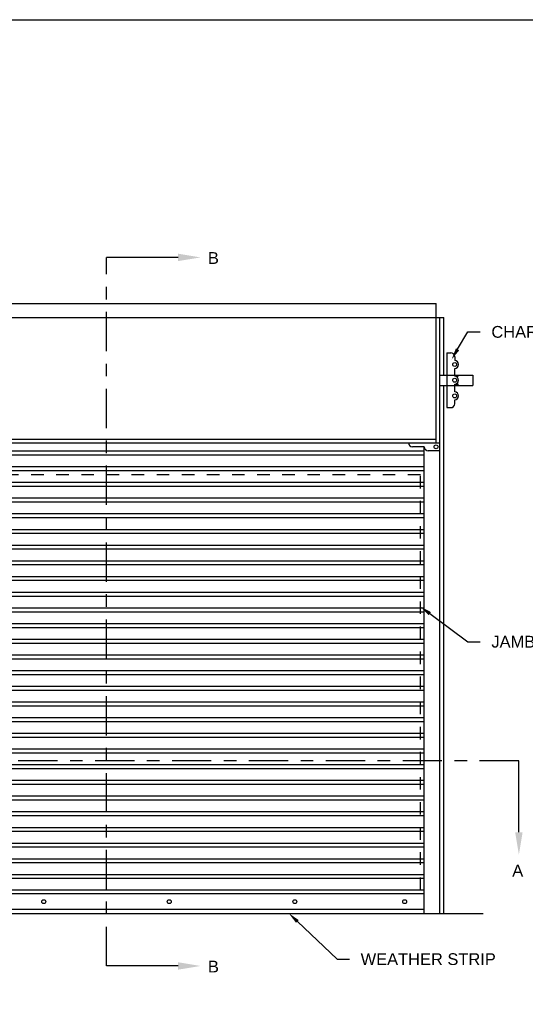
# Model space of a CAD drawing. Header units: inches. Extents: x 169.6 to 213.7, y 195.1 to 247.7.
# Tile 14 of 51: x 178.5 to 182.5, y 219.6 to 227.5. Entities that reach past the tile are written whole.
import ezdxf
from ezdxf import colors
from ezdxf.entities.mleader import LeaderData, LeaderLine
from ezdxf.math import Vec2, Vec3

# ---------------------------------------------------------------- set-up
doc = ezdxf.new("R2010")
doc.units = ezdxf.units.IN
doc.header["$LTSCALE"] = 0.25
doc.header["$MEASUREMENT"] = 0
doc.linetypes.add('CENTER', pattern=[2, 1.25, -0.25, 0.25, -0.25])
doc.linetypes.add('HIDDEN', pattern=[0.375, 0.25, -0.125])
for name, color, linetype in [('ANNOTATIONS', 1, 'Continuous'), ('CHAIN HOIST LH', 7, 'Continuous'), ('SECTION CUTS', 6, 'CENTER')]:
    doc.layers.add(name, color=color, linetype=linetype)
doc.styles.add('ARIAL', font='arial.ttf', dxfattribs={"height": 0.09375})
doc.styles.get("Standard").update_dxf_attribs({"font": 'romans.shx'})

msp = doc.modelspace()

# ---------------------------------------------------------------- linework, layer by layer
at = {"layer": 'CHAIN HOIST LH'}
for p, q in [((176.58641, 225.23174), (181.83641, 225.23174)), ((181.83641, 224.12041), (181.83641, 225.23174)), ((176.52391, 225.12041), (181.89891, 225.12041)), ((181.86766, 220.37041), (181.86766, 225.12041)), ((181.89891, 224.65973), (181.89891, 225.12041)), ((181.86766, 224.65973), (182.12856, 224.65973)), ((182.12856, 224.65973), (182.12856, 224.57689)), ((181.86766, 224.57689), (182.12856, 224.57689)), ((181.89891, 220.37041), (181.89891, 224.57689)), ((176.55516, 224.12041), (181.86766, 224.12041)), ((176.68016, 224.05673), (181.74266, 224.05673)), ((181.74266, 224.08916), (181.64891, 224.08916)), ((181.74266, 220.37041), (181.74266, 224.08916)), ((181.86766, 224.05791), (181.77391, 224.05791)), ((176.68016, 224.02548), (181.74266, 224.02548)), ((176.68016, 223.93173), (181.74266, 223.93173)), ((176.68016, 223.90048), (181.74266, 223.90048)), ((176.68016, 223.80673), (181.74266, 223.80673)), ((176.68016, 223.77548), (181.74266, 223.77548)), ((176.68016, 223.68173), (181.74266, 223.68173)), ((176.68016, 223.65048), (181.74266, 223.65048)), ((176.68016, 223.55673), (181.74266, 223.55673)), ((176.68016, 223.52548), (181.74266, 223.52548)), ((176.68016, 223.43173), (181.74266, 223.43173)), ((176.68016, 223.40048), (181.74266, 223.40048)), ((176.68016, 223.30673), (181.74266, 223.30673)), ((176.68016, 223.27548), (181.74266, 223.27548)), ((176.68016, 223.18173), (181.74266, 223.18173)), ((176.68016, 223.15048), (181.74266, 223.15048)), ((176.68016, 223.05673), (181.74266, 223.05673)), ((176.68016, 223.02548), (181.74266, 223.02548)), ((176.68016, 222.93173), (181.74266, 222.93173)), ((176.68016, 222.90048), (181.74266, 222.90048)), ((176.68016, 222.80673), (181.74266, 222.80673)), ((176.68016, 222.77548), (181.74266, 222.77548)), ((176.68016, 222.68173), (181.74266, 222.68173)), ((176.68016, 222.65048), (181.74266, 222.65048)), ((176.68016, 222.55673), (181.74266, 222.55673)), ((176.68016, 222.52548), (181.74266, 222.52548)), ((176.68016, 222.43173), (181.74266, 222.43173)), ((176.68016, 222.40048), (181.74266, 222.40048)), ((176.68016, 222.30673), (181.74266, 222.30673)), ((176.68016, 222.27548), (181.74266, 222.27548)), ((176.68016, 222.18173), (181.74266, 222.18173)), ((176.68016, 222.15048), (181.74266, 222.15048)), ((176.68016, 222.05673), (181.74266, 222.05673)), ((176.68016, 222.02548), (181.74266, 222.02548)), ((176.68016, 221.93173), (181.74266, 221.93173)), ((176.68016, 221.90048), (181.74266, 221.90048)), ((176.68016, 221.80673), (181.74266, 221.80673)), ((176.68016, 221.77548), (181.74266, 221.77548)), ((176.68016, 221.68173), (181.74266, 221.68173)), ((176.68016, 221.65048), (181.74266, 221.65048)), ((176.68016, 221.55673), (181.74266, 221.55673)), ((176.68016, 221.52548), (181.74266, 221.52548)), ((176.68016, 221.43173), (181.74266, 221.43173)), ((176.68016, 221.40048), (181.74266, 221.40048)), ((176.68016, 221.30673), (181.74266, 221.30673)), ((176.68016, 221.27548), (181.74266, 221.27548)), ((176.68016, 221.18173), (181.74266, 221.18173)), ((176.68016, 221.15048), (181.74266, 221.15048)), ((176.68016, 221.05673), (181.74266, 221.05673)), ((176.68016, 221.02548), (181.74266, 221.02548)), ((176.68016, 220.93173), (181.74266, 220.93173)), ((176.68016, 220.90048), (181.74266, 220.90048)), ((176.68016, 220.80673), (181.74266, 220.80673)), ((176.68016, 220.77548), (181.74266, 220.77548)), ((176.68016, 220.68173), (181.74266, 220.68173)), ((176.68016, 220.65048), (181.74266, 220.65048)), ((181.74266, 220.55673), (176.68016, 220.55673)), ((181.74266, 220.52548), (176.68016, 220.52548)), ((176.21141, 220.37041), (182.21141, 220.37041)), ((181.74266, 220.40166), (176.68016, 220.40166))]:
    msp.add_line(p, q, dxfattribs=at)
at = {"layer": 'CHAIN HOIST LH', "linetype": 'Continuous'}
for p, q in [((181.83641, 225.12041), (181.85985, 225.12041)), ((181.92235, 224.83916), (181.92235, 224.40166)), ((181.92235, 224.83916), (181.9536, 224.83916)), ((181.98485, 224.80791), (181.98485, 224.77666)), ((181.98485, 224.65166), (181.98485, 224.71416)), ((182.0161, 224.65166), (181.98485, 224.65166)), ((181.98485, 224.58916), (182.0161, 224.58916)), ((181.98485, 224.52666), (181.98485, 224.58916)), ((181.98485, 224.43291), (181.98485, 224.46416)), ((181.92235, 224.40166), (181.9536, 224.40166)), ((176.58641, 224.15166), (181.83641, 224.15166))]:
    msp.add_line(p, q, dxfattribs=at)
at = {"layer": 'CHAIN HOIST LH', "linetype": 'HIDDEN'}
for p, q in [((181.71141, 223.86705), (176.71141, 223.86705)), ((181.71141, 220.55791), (181.71141, 223.86705))]:
    msp.add_line(p, q, dxfattribs=at)
at = {"layer": 'CHAIN HOIST LH'}
for centre in [(181.98485, 224.74541), (181.98485, 224.62041), (181.98485, 224.49541), (181.83641, 224.08916)]:
    msp.add_circle(centre, 0.01562, dxfattribs=at)
at = {"layer": 'CHAIN HOIST LH', "linetype": 'Continuous'}
for centre in [(178.71141, 220.46416), (179.71141, 220.46416), (180.71141, 220.46416), (181.58641, 220.46416)]:
    msp.add_circle(centre, 0.01562, dxfattribs=at)
for centre, start, end in [((181.9536, 224.80791), 0, 90), ((181.98485, 224.74541), 270, 90), ((181.98485, 224.62041), 270, 90), ((181.98485, 224.49541), 270, 90), ((181.9536, 224.43291), 270, 0), ((181.64891, 224.12041), 180, 270), ((181.77391, 224.08916), 180, 270)]:
    msp.add_arc(centre, 0.03125, start, end, dxfattribs=at)
at = {"layer": 'defpoints'}
msp.add_lwpolyline([(189.05875, 214.75854), (169.58887, 214.75854), (169.58887, 227.49365), (189.05875, 227.49365)], close=True, dxfattribs=at)
at = {"layer": 'SECTION CUTS'}
for p, q in [((179.21141, 219.95185), (179.21141, 225.59912)), ((182.49624, 221.58734), (175.98028, 221.58734))]:
    msp.add_line(p, q, dxfattribs=at)

# ---------------------------------------------------------------- texts
at = {"layer": 'SECTION CUTS', "style": 'ARIAL'}
for s, p in [('B', (180.01944, 225.54742)), ('A', (182.44336, 220.66491)), ('B', (180.01944, 219.90016))]:
    msp.add_text(s, height=0.09375, dxfattribs=at).set_placement(p)

# ---------------------------------------------------------------- leaders
at = {"layer": 'ANNOTATIONS'}
ml = msp.add_multileader_mtext('Standard', dxfattribs=at)
ml.set_content('CHARGE WHEEL', color=256, style='ARIAL')
ml.set_leader_properties()
ml.build(insert=Vec2(0, 0))
ml.multileader.update_dxf_attribs({"dogleg_length": 0.36, "arrow_head_size": 0.09375})
ctx = ml.context
ctx.base_point, ctx.char_height, ctx.arrow_head_size, ctx.landing_gap_size, ctx.plane_origin = Vec3(182.18718, 225.00483), 0.09375, 0.09375, 0.09, Vec3(181.4085, 224.48576)
notes = []
notes.append((ctx, [(0, (1, 1, 0), (182.08923, 225.00483), (1, 0), 0.09796, [(0, [(181.96026, 224.78575)], 0, [])])]))
ctx.mtext.insert, ctx.mtext.flow_direction = Vec3(182.27718, 225.0525), 5
ml = msp.add_multileader_mtext('Standard', dxfattribs=at)
ml.set_content('JAMB BEYOND', color=256, style='ARIAL')
ml.set_leader_properties()
ml.build(insert=Vec2(0, 0))
ml.multileader.update_dxf_attribs({"dogleg_length": 0.36, "arrow_head_size": 0.09375})
ctx = ml.context
ctx.base_point, ctx.char_height, ctx.arrow_head_size, ctx.landing_gap_size, ctx.plane_origin = Vec3(182.18718, 222.5356), 0.09375, 0.09375, 0.09, Vec3(181.4085, 222.01653)
notes.append((ctx, [(0, (1, 1, 0), (182.08923, 222.5356), (1, 0), 0.09796, [(0, [(181.71141, 222.81583)], 0, [])])]))
ctx.mtext.insert, ctx.mtext.flow_direction = Vec3(182.27718, 222.58327), 5
ml = msp.add_multileader_mtext('Standard', dxfattribs=at)
ml.set_content('WEATHER STRIP', color=256, style='ARIAL')
ml.set_leader_properties()
ml.build(insert=Vec2(0, 0))
ml.multileader.update_dxf_attribs({"dogleg_length": 0.36, "arrow_head_size": 0.09375})
ctx = ml.context
ctx.base_point, ctx.char_height, ctx.arrow_head_size, ctx.landing_gap_size, ctx.plane_origin = Vec3(181.14574, 220.00557), 0.09375, 0.09375, 0.09, Vec3(180.3607, 219.57234)
notes.append((ctx, [(0, (1, 1, 0), (181.04778, 220.00557), (1, 0), 0.09796, [(0, [(180.66361, 220.37164)], 0, [])])]))
ctx.mtext.insert, ctx.mtext.flow_direction = Vec3(181.23574, 220.05325), 5
at = {"layer": 'SECTION CUTS'}
ml = msp.add_multileader_mtext('Standard', dxfattribs=at)
ml.set_content('', color=256)
ml.set_leader_properties()
ml.build(insert=Vec2(0, 0))
ml.multileader.update_dxf_attribs({"dogleg_length": 0, "arrow_head_size": 0.18})
ctx = ml.context
ctx.base_point, ctx.char_height, ctx.arrow_head_size, ctx.landing_gap_size, ctx.plane_origin, ctx.plane_x_axis, ctx.plane_y_axis = Vec3(179.21141, 225.59912), 0.18, 0.18, 0, Vec3(179.96093, 225.59912), Vec3(0, 1), Vec3(-1, 0)
notes.append((ctx, [(0, (1, 1, 0), (179.21141, 225.59912), (1, 0), 0, [(0, [(179.96093, 225.59912)], 0, [])])]))
ctx.mtext.insert, ctx.mtext.text_direction, ctx.mtext.rotation, ctx.mtext.flow_direction = Vec3(179.12141, 225.59912), Vec3(0, 1), 1.5707963, 5
ml = msp.add_multileader_mtext('Standard', dxfattribs=at)
ml.set_content('', color=256)
ml.set_leader_properties()
ml.build(insert=Vec2(0, 0))
ml.multileader.update_dxf_attribs({"dogleg_length": 0, "arrow_head_size": 0.18})
ctx = ml.context
ctx.base_point, ctx.char_height, ctx.arrow_head_size, ctx.landing_gap_size, ctx.plane_origin = Vec3(182.49624, 221.58734), 0.18, 0.18, 0, Vec3(182.49624, 220.83782)
ctx.text_align_type = 2
notes.append((ctx, [(0, (1, 1, 0), (182.49624, 221.58734), (1, 0), 0, [(0, [(182.49624, 220.83782)], 0, [])])]))
ctx.mtext.insert, ctx.mtext.alignment, ctx.mtext.flow_direction = Vec3(182.49624, 221.67734), 3, 5
ml = msp.add_multileader_mtext('Standard', dxfattribs=at)
ml.set_content('', color=256)
ml.set_leader_properties()
ml.build(insert=Vec2(0, 0))
ml.multileader.update_dxf_attribs({"dogleg_length": 0, "arrow_head_size": 0.18})
ctx = ml.context
ctx.base_point, ctx.char_height, ctx.arrow_head_size, ctx.landing_gap_size, ctx.plane_origin, ctx.plane_x_axis, ctx.plane_y_axis = Vec3(179.21141, 219.95185), 0.18, 0.18, 0, Vec3(179.96093, 219.95185), Vec3(0, 1), Vec3(-1, 0)
notes.append((ctx, [(0, (1, 1, 0), (179.21141, 219.95185), (1, 0), 0, [(0, [(179.96093, 219.95185)], 0, [])])]))
ctx.mtext.insert, ctx.mtext.text_direction, ctx.mtext.rotation, ctx.mtext.flow_direction = Vec3(179.12141, 219.95185), Vec3(0, 1), 1.5707963, 5
for ctx, leaders in notes:
    for number, flags, end, landing, length, lines in leaders:
        leader = LeaderData()
        leader.index, (leader.has_last_leader_line, leader.has_dogleg_vector, leader.attachment_direction) = number, flags
        leader.last_leader_point, leader.dogleg_vector, leader.dogleg_length = Vec3(end), Vec3(landing), length
        for number, points, colour, breaks in lines:
            line = LeaderLine()
            line.index, line.vertices, line.color, line.breaks = number, Vec3.list(points), colors.encode_raw_color(colour), breaks
            leader.lines.append(line)
        ctx.leaders.append(leader)

doc.saveas('drawing.dxf')
